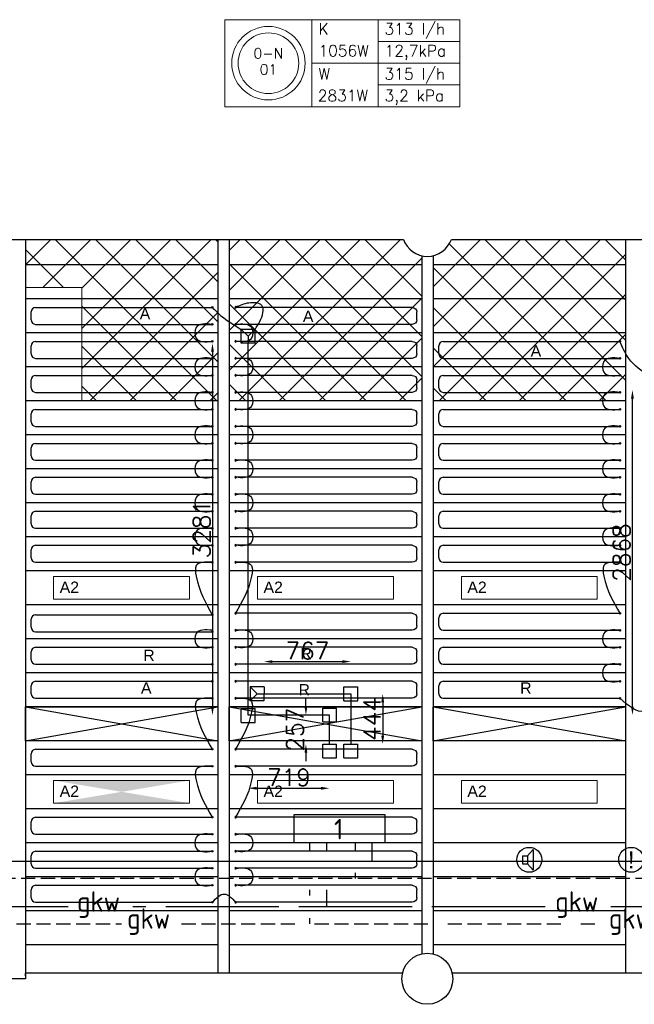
# Model space of a CAD drawing. Extents: x 7383 to 741080, y -570072 to -203000.
# Tile 35 of 45: x 540694 to 546122, y -250705 to -242017. Entities that reach past the tile are written whole.
import ezdxf
from ezdxf.enums import TextEntityAlignment as Align

# ---------------------------------------------------------------- set-up
doc = ezdxf.new("R2010")
doc.units = 0
doc.header["$LTSCALE"] = 25
for name, pattern in [('2322105', [47, 40, -7]), ('2322106', [47, 5, -2, 5, -2, 5, -2, 5, -2, 5, -2, 5, -7]), ('2322107', [2000, 1000, 1000]), ('2322108', [7, 5, -2]), ('HIDDEN', [0.375, 0.25, -0.125])]:
    doc.linetypes.add(name, pattern=pattern)
doc.layers.get('0').update_dxf_attribs({"linetype": 'CONTINUOUS'})
doc.layers.get('DEFPOINTS').update_dxf_attribs({"linetype": 'CONTINUOUS'})
for name, color, linetype in [('000Vermogens2', 7, 'CONTINUOUS'), ('60', 7, 'CONTINUOUS'), ('KP-bandraster', 5, 'CONTINUOUS'), ('KP-koppelingen', 6, 'CONTINUOUS'), ('KP-leidingen(aanvoer)', 5, 'CONTINUOUS'), ('KP-leidingen(retour)', 1, 'CONTINUOUS'), ('KP-Lucht aanvoer', 6, 'CONTINUOUS'), ('KP-maatvoering', 7, 'CONTINUOUS'), ('KP-Melders', 3, 'CONTINUOUS'), ('KP-Onderlegger CV  GKW', 3, 'CONTINUOUS'), ('KP-Oppervlak', 3, 'CONTINUOUS'), ('KP-panelen', 1, 'CONTINUOUS'), ('KP-registers', 4, 'CONTINUOUS'), ('KP-slangen', 7, 'CONTINUOUS'), ('KP-tekst', 7, 'CONTINUOUS'), ('SYM-W', 7, 'CONTINUOUS'), ('WL5501--', 130, 'CONTINUOUS'), ('WL5501--_GKW-A', 4, 'CONTINUOUS'), ('WL5501-GKW', 4, 'CONTINUOUS'), ('WL5502--', 130, 'CONTINUOUS'), ('WL5502--_GKW-R', 4, 'HIDDEN'), ('WL561---_AANVOER', 10, 'CONTINUOUS'), ('WL561---_RETOUR', 10, 'CONTINUOUS')]:
    doc.layers.add(name, color=color, linetype=linetype)
doc.layers.add('KP-Aluminium', color=8, linetype='CONTINUOUS', lineweight=18)
doc.layers.add('KP-Verlichting', color=2, linetype='CONTINUOUS', lineweight=18)
doc.styles.add('arial', font='ARIAL.TTF')
doc.styles.add('ISO', font='ISO.SHX')
doc.styles.add('VERWOL-1', font='ROMANS.SHX')
doc.dimstyles.new('MARTIN', dxfattribs={"dimscale": 0, "dimtxt": 50, "dimasz": 75, "dimexe": 4, "dimexo": 4, "dimgap": 20, "dimtad": 1, "dimdec": 0, "dimrnd": 0.01, "dimzin": 1, "dimdsep": 46, "dimtxsty": 'VERWOL-1', "dimcen": -25, "dimdle": 1, "dimclrd": 7, "dimclre": 2, "dimclrt": 7, "dimadec": 0, "dimazin": 0, "dimtfac": 1, "dimtdec": 0, "dimtix": 1, "dimtofl": 0, "dimtmove": 0, "dimatfit": 3, "dimldrblk": 'OBLIQUE', "dimfxl": 0, "dimtvp": 33.333333, "dimtolj": 1, "dimtzin": 1, "dimarcsym": 0})

# ---------------------------------------------------------------- blocks, each defined once
blk = doc.blocks.new('A$C2E2C4AEC')
at = {"layer": 'SYM-W', "color": 2, "linetype": 'Continuous'}
blk.add_lwpolyline([(21223, -5400), (20423, -5400), (20423, -5150), (21223, -5150)], close=True, dxfattribs=at)
at = {"layer": 'WL5501--', "linetype": '2322105'}
for p, q in [((20712.5, -5464), (20712.5, -5400)), ((20712.5, -5964), (20712.5, -5814)), ((18429.5, -5964), (15180.6, -5964)), ((22639.4, -5964), (18997.9, -5964)), ((28411.8, -5964), (23219.4, -5964))]:
    blk.add_line(p, q, dxfattribs=at)
at = {"layer": 'WL5502--', "linetype": '2322106'}
for p, q in [((20562.5, -5464), (20562.5, -5400)), ((20562.5, -5864), (20562.5, -5814)), ((20562.5, -6114), (20562.5, -6064)), ((15622.7, -6114), (18900.1, -6114)), ((19429.8, -6114), (23113.3, -6114))]:
    blk.add_line(p, q, dxfattribs=at)
at = {"layer": 'WL561---_AANVOER', "linetype": '2322107'}
for p, q in [((21112.5, -5564), (21112.5, -5400)), ((28986.9, -5564), (17606.4, -5564))]:
    blk.add_line(p, q, dxfattribs=at)
at = {"layer": 'WL561---_RETOUR', "linetype": '2322108'}
for p, q in [((20962.5, -5400), (20962.5, -5464)), ((28986.9, -5714), (11511.6, -5714)), ((20962.5, -5664), (20962.5, -5714))]:
    blk.add_line(p, q, dxfattribs=at)
at = {"layer": '60', "color": 1, "linetype": 'Continuous', "style": 'ISO'}
blk.add_text('1', height=180, dxfattribs=at).set_placement((20776.7, -5369.7))
at = {"layer": 'WL5501--_GKW-A', "color": 1, "style": 'ISO'}
blk.add_text('gkw', height=180, dxfattribs=at).set_placement((18506.2, -6007.8))
at = {"layer": 'WL5501-GKW', "color": 1, "style": 'ISO'}
blk.add_text('gkw', height=180, dxfattribs=at).set_placement((22729.4, -6007.8))
at = {"layer": 'WL5502--_GKW-R', "color": 1, "style": 'ISO'}
for p in [(18948.4, -6157.8), (23203.3, -6157.8)]:
    blk.add_text('gkw', height=180, dxfattribs=at).set_placement(p)
blk = doc.blocks.new('Register A')
at = {"layer": 'KP-registers', "linetype": 'Continuous'}
for p, q in [((50, 115), (50, 185)), ((90, 225), (1644, 225)), ((90, 75), (1644, 75))]:
    blk.add_line(p, q, dxfattribs=at)
for centre in [(1650, 225), (1650, 75)]:
    blk.add_circle(centre, 6, dxfattribs=at)
for centre, start, end in [((90, 185), 90, 180), ((90, 115), 180, 270)]:
    blk.add_arc(centre, 40, start, end, dxfattribs=at)
blk = doc.blocks.new('*D1762')
at = {"layer": 'DEFPOINTS', "color": 0, "linetype": 'Continuous', "transparency": 16777216}
for p in [(546105.1, -245285), (546311.8, -245285), (546311.8, -248152.9)]:
    blk.add_point(p, dxfattribs=at)
at = {"layer": 'KP-maatvoering', "color": 7, "linetype": 'Continuous', "lineweight": -2, "transparency": 16777216}
blk.add_line((546105.1, -248077.9), (546105.1, -245360), dxfattribs=at)
at = {"layer": 'KP-maatvoering', "color": 7, "linetype": 'Continuous', "transparency": 16777216}
for points in [[(546092.6, -245360), (546117.6, -245360), (546105.1, -245285)], [(546092.6, -248077.9), (546117.6, -248077.9), (546105.1, -248152.9)]]:
    blk.add_solid(points, dxfattribs=at)
at = {"layer": 'KP-maatvoering', "color": 7, "linetype": 'Continuous', "transparency": 16777216, "insert": (546010.1, -246718.9), "char_height": 150, "attachment_point": 5, "rotation": 90, "style": 'VERWOL-1'}
blk.add_mtext('\\A1;2868', dxfattribs=at)
blk = doc.blocks.new('_OBLIQUE')
at = {"color": 0, "linetype": 'ByBlock'}
blk.add_line((-0.5, -0.5), (0.5, 0.5), dxfattribs=at)
blk = doc.blocks.new('*D1763')
at = {"layer": 'DEFPOINTS', "color": 0, "linetype": 'Continuous', "transparency": 16777216}
for p in [(543618.2, -247965.7), (543618.2, -248409.7), (543899.6, -248409.7)]:
    blk.add_point(p, dxfattribs=at)
at = {"layer": 'KP-maatvoering', "color": 7, "linetype": 'Continuous', "lineweight": -2, "transparency": 16777216}
blk.add_line((543899.6, -248040.7), (543899.6, -248334.7), dxfattribs=at)
at = {"layer": 'KP-maatvoering', "color": 7, "linetype": 'Continuous', "transparency": 16777216}
for points in [[(543887.1, -248040.7), (543912.1, -248040.7), (543899.6, -247965.7)], [(543887.1, -248334.7), (543912.1, -248334.7), (543899.6, -248409.7)]]:
    blk.add_solid(points, dxfattribs=at)
at = {"layer": 'KP-maatvoering', "color": 7, "linetype": 'Continuous', "transparency": 16777216, "insert": (543804.6, -248187.7), "char_height": 150, "attachment_point": 5, "rotation": 90, "style": 'VERWOL-1'}
blk.add_mtext('\\A1;444', dxfattribs=at)
blk = doc.blocks.new('*D1764')
at = {"layer": 'DEFPOINTS', "color": 0, "linetype": 'Continuous', "transparency": 16777216}
for p in [(543431, -248152.9), (543221.7, -248409.7), (543431, -248409.7)]:
    blk.add_point(p, dxfattribs=at)
at = {"layer": 'KP-maatvoering', "color": 7, "linetype": 'Continuous', "lineweight": -2, "transparency": 16777216}
for p, q in [((543221.7, -248077.9), (543221.7, -248002.9)), ((543221.7, -248484.7), (543221.7, -248559.7))]:
    blk.add_line(p, q, dxfattribs=at)
at = {"layer": 'KP-maatvoering', "color": 7, "linetype": 'Continuous', "transparency": 16777216}
for points in [[(543209.2, -248077.9), (543234.2, -248077.9), (543221.7, -248152.9)], [(543209.2, -248484.7), (543234.2, -248484.7), (543221.7, -248409.7)]]:
    blk.add_solid(points, dxfattribs=at)
at = {"layer": 'KP-maatvoering', "color": 7, "linetype": 'Continuous', "transparency": 16777216, "insert": (543126.7, -248281.3), "char_height": 150, "attachment_point": 5, "rotation": 90, "style": 'VERWOL-1'}
blk.add_mtext('\\A1;257', dxfattribs=at)
blk = doc.blocks.new('*D1765')
at = {"layer": 'DEFPOINTS', "color": 0, "linetype": 'Continuous', "transparency": 16777216}
for p in [(543618.2, -247680.9), (542851.6, -247965.7), (543618.2, -247965.7)]:
    blk.add_point(p, dxfattribs=at)
at = {"layer": 'KP-maatvoering', "color": 7, "linetype": 'Continuous', "lineweight": -2, "transparency": 16777216}
blk.add_line((542926.6, -247680.9), (543543.2, -247680.9), dxfattribs=at)
at = {"layer": 'KP-maatvoering', "color": 7, "linetype": 'Continuous', "transparency": 16777216}
for points in [[(542926.6, -247668.4), (542926.6, -247693.4), (542851.6, -247680.9)], [(543543.2, -247668.4), (543543.2, -247693.4), (543618.2, -247680.9)]]:
    blk.add_solid(points, dxfattribs=at)
at = {"layer": 'KP-maatvoering', "color": 7, "linetype": 'Continuous', "transparency": 16777216, "insert": (543234.9, -247585.9), "char_height": 150, "attachment_point": 5, "style": 'VERWOL-1'}
blk.add_mtext('\\A1;767', dxfattribs=at)
blk = doc.blocks.new('*D1766')
at = {"layer": 'DEFPOINTS', "color": 0, "linetype": 'Continuous', "transparency": 16777216}
for p in [(542711.8, -248152.9), (543431, -248152.9), (543431, -248798.6)]:
    blk.add_point(p, dxfattribs=at)
at = {"layer": 'KP-maatvoering', "color": 7, "linetype": 'Continuous', "lineweight": -2, "transparency": 16777216}
blk.add_line((542786.8, -248798.6), (543356, -248798.6), dxfattribs=at)
at = {"layer": 'KP-maatvoering', "color": 7, "linetype": 'Continuous', "transparency": 16777216}
for points in [[(542786.8, -248786.1), (542786.8, -248811.1), (542711.8, -248798.6)], [(543356, -248786.1), (543356, -248811.1), (543431, -248798.6)]]:
    blk.add_solid(points, dxfattribs=at)
at = {"layer": 'KP-maatvoering', "color": 7, "linetype": 'Continuous', "transparency": 16777216, "insert": (543071.4, -248703.6), "char_height": 150, "attachment_point": 5, "style": 'VERWOL-1'}
blk.add_mtext('\\A1;719', dxfattribs=at)
blk = doc.blocks.new('*D1767')
at = {"layer": 'DEFPOINTS', "color": 0, "linetype": 'Continuous', "transparency": 16777216}
for p in [(542694.3, -244871.4), (542396.6, -248152.9), (542711.8, -248152.9)]:
    blk.add_point(p, dxfattribs=at)
at = {"layer": 'KP-maatvoering', "color": 7, "linetype": 'Continuous', "lineweight": -2, "transparency": 16777216}
blk.add_line((542396.6, -244946.4), (542396.6, -248077.9), dxfattribs=at)
at = {"layer": 'KP-maatvoering', "color": 7, "linetype": 'Continuous', "transparency": 16777216}
for points in [[(542384.1, -244946.4), (542409.1, -244946.4), (542396.6, -244871.4)], [(542384.1, -248077.9), (542409.1, -248077.9), (542396.6, -248152.9)]]:
    blk.add_solid(points, dxfattribs=at)
at = {"layer": 'KP-maatvoering', "color": 7, "linetype": 'Continuous', "transparency": 16777216, "insert": (542301.6, -246512.1), "char_height": 150, "attachment_point": 5, "rotation": 90, "style": 'VERWOL-1'}
blk.add_mtext('\\A1;3281', dxfattribs=at)

msp = doc.modelspace()

# ---------------------------------------------------------------- hatches: boundary and pattern name
at = {"layer": 'KP-Aluminium', "linetype": 'Continuous'}
h = msp.add_hatch(dxfattribs=at)
h.set_pattern_fill('ANSI37', color=256, scale=2000)
h.set_pattern_definition([(45, (79071.48, 12214.05), (-176.7767, 176.7767), []), (135, (79071.48, 12214.05), (-176.7767, -176.7767), [])])
h.paths.add_polyline_path([(542444.2, -245380), (542444.2, -245080), (541244.3, -245080), (541244.3, -245380)])
h.paths.add_polyline_path([(541244.3, -244780), (541244.3, -245080), (542444.2, -245080), (542444.2, -244780)])
h.paths.add_polyline_path([(541244.3, -244480), (541244.3, -244780), (542444.2, -244780), (542444.2, -244480)])
h.paths.add_polyline_path([(542444.2, -244480), (542444.2, -244180), (540744.3, -244180), (540744.3, -244380), (541244.3, -244380), (541244.3, -244480)])
h.paths.add_polyline_path([(540744.2, -243955), (540744.3, -244180), (542444.2, -244180), (542444.2, -243955)])
h = msp.add_hatch(dxfattribs=at)
h.set_pattern_fill('ANSI37', color=256, scale=2000)
h.set_pattern_definition([(45, (93471.48, 12214.05), (-176.7767, 176.7767), []), (135, (93471.48, 12214.05), (-176.7767, -176.7767), [])])
h.paths.add_polyline_path([(544244.2, -245080), (542544.2, -245080), (542544.2, -245380), (544244.2, -245380)])
h.paths.add_polyline_path([(544244.2, -244780), (542544.2, -244780), (542544.2, -245080), (544244.2, -245080)])
h.paths.add_polyline_path([(544244.2, -244480), (542544.2, -244480), (542544.2, -244780), (544244.2, -244780)])
h.paths.add_polyline_path([(544244.2, -244180), (542544.2, -244180), (542544.2, -244480), (544244.2, -244480)])
h.paths.add_polyline_path([(544082.1, -243955), (542544.2, -243955), (542544.2, -244180), (544244.2, -244180), (544244.2, -244099.4, -0.257171)])
h.paths.add_polyline_path([(546044.2, -245080), (544344.2, -245080), (544344.2, -245380), (546044.2, -245380)])
h.paths.add_polyline_path([(546044.2, -244780), (544344.2, -244780), (544344.2, -245080), (546044.2, -245080)])
h.paths.add_polyline_path([(546044.2, -244480), (544344.2, -244480), (544344.2, -244780), (546044.2, -244780)])
h.paths.add_polyline_path([(546044.2, -244180), (544344.2, -244180), (544344.2, -244480), (546044.2, -244480)])
h.paths.add_polyline_path([(546044.2, -243955), (544506.4, -243955, -0.257171), (544344.2, -244099.4), (544344.2, -244180), (546044.2, -244180)])
at = {"layer": 'KP-Verlichting', "linetype": 'Continuous'}
h = msp.add_hatch(color=256, dxfattribs=at)
h.dxf.hatch_style = 1
h.paths.add_polyline_path([(542194.2, -248730), (540994.2, -248730), (541594.2, -248830)])
h.paths.add_polyline_path([(541594.2, -248830), (540994.2, -248930), (542194.2, -248930)])

# ---------------------------------------------------------------- linework, layer by layer
at = {"layer": '000Vermogens2', "linetype": 'Continuous', "lineweight": 0}
for p, q in [((542506.7, -242016.8), (542506.7, -242784.7)), ((542506.7, -242016.8), (544579.5, -242016.8)), ((543274.5, -242016.8), (543274.5, -242784.7)), ((543859.8, -242400.7), (543859.8, -242016.8)), ((544579.5, -242016.8), (544579.5, -242784.7)), ((543859.8, -242208.8), (544579.5, -242208.8)), ((543274.5, -242400.7), (544579.5, -242400.7)), ((543859.8, -242400.7), (543859.8, -242784.7)), ((543859.8, -242592.7), (544579.5, -242592.7)), ((542506.7, -242784.7), (544579.5, -242784.7))]:
    msp.add_line(p, q, dxfattribs=at)
for radius in [324.2, 267.6]:
    msp.add_circle((542890.6, -242400.7), radius, dxfattribs=at)
at = {"layer": 'KP-Aluminium', "linetype": 'Continuous'}
for p, q in [((540744.3, -244380), (540744.2, -243955)), ((541244.3, -244380), (540744.3, -244380)), ((541244.3, -245380), (541244.3, -244380))]:
    msp.add_line(p, q, dxfattribs=at)
at = {"layer": 'KP-bandraster', "linetype": 'Continuous'}
for p, q in [((540744.2, -243955), (540744.2, -250480)), ((542444.2, -243955), (542444.2, -250429.8)), ((542544.2, -243955), (542544.2, -250429.8)), ((546044.2, -243955), (546044.2, -250429.8)), ((544244.2, -244099.4), (544244.2, -250260.6)), ((544344.2, -244099.4), (544344.2, -250260.6))]:
    msp.add_line(p, q, dxfattribs=at)
msp.add_circle((544294.2, -250480), 225, dxfattribs=at)
msp.add_arc((544294.2, -243880), 225, 199.47122, 340.52776, dxfattribs=at)
at = {"layer": 'KP-koppelingen', "linetype": 'Continuous'}
for p, q in [((542651, -244871.4), (542651.1, -244749.7)), ((542772.7, -244749.8), (542651.1, -244749.7)), ((542651.1, -244749.7), (542711.9, -244810.6)), ((542711.9, -244810.6), (542711.8, -244871.4)), ((542711.9, -244810.6), (542772.7, -244749.8)), ((542772.7, -244871.4), (542772.7, -244749.8)), ((542772.7, -244871.4), (542651, -244871.4)), ((542730, -247904.7), (542729.9, -248026.4)), ((542851.7, -247904.8), (542730, -247904.7)), ((542790.8, -247965.6), (542730, -247904.7)), ((542851.7, -247904.8), (542851.6, -248026.5)), ((543557.4, -248026.5), (543557.4, -247904.8)), ((543557.4, -247904.8), (543679, -247904.8)), ((543679, -248026.5), (543679, -247904.8)), ((542729.9, -248026.4), (542790.8, -247965.6)), ((542851.6, -248026.5), (542729.9, -248026.4)), ((542790.8, -247965.6), (542851.6, -247965.7)), ((543557.4, -248026.5), (543679, -248026.5)), ((542651, -248217.2), (542651, -248095.6)), ((542651, -248095.6), (542772.7, -248095.6)), ((542772.7, -248217.2), (542772.7, -248095.6)), ((543370.2, -248213.7), (543370.2, -248092)), ((543370.2, -248092), (543491.8, -248092)), ((543491.8, -248213.7), (543491.8, -248092)), ((542651, -248217.2), (542772.7, -248217.2)), ((543370.2, -248213.7), (543491.8, -248213.7)), ((543370.2, -248531.3), (543370.2, -248409.7)), ((543370.2, -248409.7), (543491.8, -248409.7)), ((543491.8, -248531.3), (543491.8, -248409.7)), ((543557.4, -248531.3), (543557.4, -248409.7)), ((543557.4, -248409.7), (543679, -248409.7)), ((543679, -248531.3), (543679, -248409.7)), ((543370.2, -248531.3), (543491.8, -248531.3)), ((543557.4, -248531.3), (543679, -248531.3))]:
    msp.add_line(p, q, dxfattribs=at)
at = {"layer": 'KP-leidingen(aanvoer)', "linetype": 'Continuous'}
for p, q in [((542711.8, -248152.9), (542711.8, -244871.4)), ((543431, -248152.9), (542711.8, -248152.9)), ((543431, -248409.7), (543431, -248152.9))]:
    msp.add_line(p, q, dxfattribs=at)
at = {"layer": 'KP-leidingen(retour)', "linetype": 'Continuous'}
for p, q in [((542851.6, -247965.7), (543618.2, -247965.7)), ((543618.2, -247965.7), (543618.2, -248409.7))]:
    msp.add_line(p, q, dxfattribs=at)
at = {"layer": 'KP-Lucht aanvoer', "linetype": 'Continuous'}
for p, q in [((540744.3, -248080), (542444.3, -248080)), ((540744.3, -248380), (540744.3, -248080)), ((540744.3, -248080), (542444.3, -248380)), ((540744.3, -248380), (542444.3, -248080)), ((542444.3, -248080), (542444.3, -248380)), ((542544.2, -248080), (544244.2, -248080)), ((542544.2, -248380), (542544.2, -248080)), ((542544.2, -248080), (544244.2, -248380)), ((542544.2, -248380), (544244.2, -248080)), ((544244.2, -248080), (544244.2, -248380)), ((544344.2, -248080), (546044.2, -248080)), ((544344.2, -248380), (544344.2, -248080)), ((544344.2, -248080), (546044.2, -248380)), ((544344.2, -248380), (546044.2, -248080)), ((546044.2, -248080), (546044.2, -248380)), ((542444.3, -248380), (540744.3, -248380)), ((544244.2, -248380), (542544.2, -248380)), ((546044.2, -248380), (544344.2, -248380))]:
    msp.add_line(p, q, dxfattribs=at)
at = {"layer": 'KP-Melders', "linetype": 'Continuous'}
for p, q in [((545177.4, -249395.6), (545229.4, -249340.2)), ((545229.4, -249340.2), (545229.4, -249520.9)), ((545134.3, -249395.6), (545177.4, -249395.6)), ((545134.3, -249395.6), (545134.3, -249465.6)), ((545177.4, -249395.6), (545177.4, -249465.6)), ((545134.3, -249465.6), (545177.4, -249465.6)), ((545134.3, -249465.6), (545177.4, -249465.6)), ((545177.4, -249465.6), (545229.4, -249520.9))]:
    msp.add_line(p, q, dxfattribs=at)
for centre in [(545194.2, -249430), (546094.2, -249430)]:
    msp.add_circle(centre, 110, dxfattribs=at)
at = {"layer": 'KP-Oppervlak', "linetype": 'Continuous'}
for p, q in [((537306.4, -243955), (544082.1, -243955)), ((544506.4, -243955), (551282.1, -243955)), ((540744.2, -250480), (529844.2, -250480)), ((544069.2, -250429.8), (540744, -250429.8)), ((540744, -250429.8), (540744.2, -250480)), ((551274.9, -250429.8), (544519.2, -250429.8))]:
    msp.add_line(p, q, dxfattribs=at)
at = {"layer": 'KP-panelen', "linetype": 'Continuous'}
for p, q in [((542444.2, -244180), (540744.2, -244180)), ((544244.2, -244180), (542544.2, -244180)), ((546044.2, -244180), (544344.2, -244180)), ((542444.2, -244480), (540744.2, -244480)), ((544244.2, -244480), (542544.2, -244480)), ((546044.2, -244480), (544344.2, -244480)), ((542444.2, -244780), (540744.2, -244780)), ((544244.2, -244780), (542544.2, -244780)), ((546044.2, -244780), (544344.2, -244780)), ((542444.2, -245080), (540744.2, -245080)), ((544244.2, -245080), (542544.2, -245080)), ((546044.2, -245080), (544344.2, -245080)), ((542444.2, -245380), (540744.2, -245380)), ((544244.2, -245380), (542544.2, -245380)), ((546044.2, -245380), (544344.2, -245380)), ((542444.2, -245680), (540744.2, -245680)), ((544244.2, -245680), (542544.2, -245680)), ((546044.2, -245680), (544344.2, -245680)), ((542444.2, -245980), (540744.2, -245980)), ((544244.2, -245980), (542544.2, -245980)), ((546044.2, -245980), (544344.2, -245980)), ((542444.2, -246280), (540744.2, -246280)), ((544244.2, -246280), (542544.2, -246280)), ((546044.2, -246280), (544344.2, -246280)), ((542444.2, -246580), (540744.2, -246580)), ((544244.2, -246580), (542544.2, -246580)), ((546044.2, -246580), (544344.2, -246580)), ((542444.2, -246880), (540744.2, -246880)), ((544244.2, -246880), (542544.2, -246880)), ((546044.2, -246880), (544344.2, -246880)), ((542444.2, -247180), (540744.2, -247180)), ((544244.2, -247180), (542544.2, -247180)), ((546044.2, -247180), (544344.2, -247180)), ((542444.2, -247480), (540744.2, -247480)), ((544244.2, -247480), (542544.2, -247480)), ((546044.2, -247480), (544344.2, -247480)), ((542444.2, -247780), (540744.2, -247780)), ((544244.2, -247780), (542544.2, -247780)), ((546044.2, -247780), (544344.2, -247780)), ((542444.2, -248080), (540744.2, -248080)), ((542444.3, -248080), (540744.3, -248080)), ((544244.2, -248080), (542544.2, -248080)), ((544244.2, -248080), (542544.2, -248080)), ((546044.2, -248080), (544344.2, -248080)), ((546044.2, -248080), (544344.2, -248080)), ((542444.2, -248380), (540744.2, -248380)), ((542444.3, -248380), (540744.3, -248380)), ((544244.2, -248380), (542544.2, -248380)), ((544244.2, -248380), (542544.2, -248380)), ((546044.2, -248380), (544344.2, -248380)), ((546044.2, -248380), (544344.2, -248380)), ((542444.2, -248680), (540744.2, -248680)), ((544244.2, -248680), (542544.2, -248680)), ((546044.2, -248680), (544344.2, -248680)), ((542444.2, -248980), (540744.2, -248980)), ((544244.2, -248980), (542544.2, -248980)), ((546044.2, -248980), (544344.2, -248980)), ((542444.2, -249280), (540744.2, -249280)), ((544244.2, -249280), (542544.2, -249280)), ((546044.2, -249280), (544344.2, -249280)), ((542444.2, -249580), (540744.2, -249580)), ((544244.2, -249580), (542544.2, -249580)), ((546044.2, -249580), (544344.2, -249580)), ((542444.2, -249880), (540744.2, -249880)), ((544244.2, -249880), (542544.2, -249880)), ((546044.2, -249880), (544344.2, -249880)), ((542444.2, -250180), (540744.2, -250180)), ((544244.2, -250180), (542544.2, -250180)), ((546044.2, -250180), (544344.2, -250180))]:
    msp.add_line(p, q, dxfattribs=at)
at = {"layer": 'KP-slangen', "linetype": 'Continuous'}
for points in [[(542394.2, -244555), (542471.9, -244628.7), (542651.1, -244749.7)], [(542772.7, -244749.8), (542815.2, -244678.8), (542832.3, -244538.1), (542718.2, -244516.8), (542600.2, -244555)], [(542394.2, -244705), (542252.5, -244733.9), (542252.5, -244826.7), (542394.2, -244855)], [(542600.2, -244705), (542742, -244733.9), (542742, -244826.7), (542600.2, -244855)], [(546251.1, -245163.3), (546073, -245005.7), (545994.2, -244855)], [(542394.2, -245005), (542252.5, -245033.9), (542252.5, -245126.7), (542394.2, -245155)], [(542600.2, -245005), (542742, -245033.9), (542742, -245126.7), (542600.2, -245155)], [(545994.2, -245005), (545852.5, -245033.9), (545852.5, -245126.7), (545994.2, -245155)], [(542394.2, -245305), (542252.5, -245333.9), (542252.5, -245426.7), (542394.2, -245455)], [(542600.2, -245305), (542742, -245333.9), (542742, -245426.7), (542600.2, -245455)], [(545994.2, -245305), (545852.5, -245333.9), (545852.5, -245426.7), (545994.2, -245455)], [(542394.2, -245605), (542252.5, -245633.9), (542252.5, -245726.7), (542394.2, -245755)], [(542600.2, -245605), (542742, -245633.9), (542742, -245726.7), (542600.2, -245755)], [(545994.2, -245605), (545852.5, -245633.9), (545852.5, -245726.7), (545994.2, -245755)], [(542394.2, -245905), (542252.5, -245933.9), (542252.5, -246026.7), (542394.2, -246055)], [(542600.2, -245905), (542742, -245933.9), (542742, -246026.7), (542600.2, -246055)], [(545994.2, -245905), (545852.5, -245933.9), (545852.5, -246026.7), (545994.2, -246055)], [(542394.2, -246205), (542252.5, -246233.9), (542252.5, -246326.7), (542394.2, -246355)], [(542600.2, -246205), (542742, -246233.9), (542742, -246326.7), (542600.2, -246355)], [(545994.2, -246205), (545852.5, -246233.9), (545852.5, -246326.7), (545994.2, -246355)], [(542394.2, -246505), (542252.5, -246533.9), (542252.5, -246626.7), (542394.2, -246655)], [(542600.2, -246505), (542742, -246533.9), (542742, -246626.7), (542600.2, -246655)], [(545994.2, -246505), (545852.5, -246533.9), (545852.5, -246626.7), (545994.2, -246655)], [(542394.2, -246805), (542252.5, -246833.9), (542252.5, -246926.7), (542394.2, -247267.4)], [(542600.2, -246805), (542742, -246833.9), (542742, -246926.7), (542600.2, -247255)], [(545994.2, -246805), (545852.5, -246833.9), (545852.5, -246926.7), (545994.2, -247255)], [(542394.2, -247405), (542252.5, -247433.9), (542252.5, -247526.7), (542394.2, -247555)], [(542600.2, -247405), (542742, -247433.9), (542742, -247526.7), (542600.2, -247555)], [(545994.2, -247405), (545852.5, -247433.9), (545852.5, -247526.7), (545994.2, -247555)], [(545994.2, -247705), (545852.5, -247733.9), (545852.5, -247826.7), (545994.2, -247855)], [(542394.2, -248005), (542252.5, -248033.9), (542252.5, -248126.7), (542394.2, -248455)], [(542600.2, -248005), (542742, -248033.9), (542742, -248126.7), (542600.2, -248455)], [(546329.9, -248026.4), (546211.7, -248118.6), (545994.2, -248005)], [(542394.2, -248605), (542252.5, -248633.9), (542252.5, -248726.7), (542394.2, -249055)], [(542600.2, -248605), (542742, -248633.9), (542742, -248726.7), (542600.2, -249055)], [(542394.2, -249205), (542252.5, -249233.9), (542252.5, -249326.7), (542394.2, -249355)], [(542600.2, -249205), (542742, -249233.9), (542742, -249326.7), (542600.2, -249355)], [(542394.2, -249505), (542252.5, -249533.9), (542252.5, -249626.7), (542394.2, -249655)], [(542600.2, -249505), (542742, -249533.9), (542742, -249626.7), (542600.2, -249655)], [(542394.2, -249805), (542501, -249731.8), (542600.2, -249805)]]:
    msp.add_spline(points, degree=3, dxfattribs=at)
at = {"layer": 'KP-Verlichting', "linetype": 'Continuous'}
for p, q in [((540994.2, -246930), (542194.2, -246930)), ((540994.2, -246930), (540994.2, -247130)), ((542194.2, -246930), (542194.2, -247130)), ((542794.2, -246930), (543994.2, -246930)), ((542794.2, -246930), (542794.2, -247130)), ((543994.2, -246930), (543994.2, -247130)), ((544594.2, -246930), (545794.2, -246930)), ((544594.2, -246930), (544594.2, -247130)), ((545794.2, -246930), (545794.2, -247130)), ((540994.2, -247130), (542194.2, -247130)), ((542794.2, -247130), (543994.2, -247130)), ((544594.2, -247130), (545794.2, -247130)), ((540994.2, -248730), (542194.2, -248730)), ((540994.2, -248730), (540994.2, -248930)), ((542194.2, -248730), (542194.2, -248930)), ((542794.2, -248730), (543994.2, -248730)), ((542794.2, -248730), (542794.2, -248930)), ((543994.2, -248730), (543994.2, -248930)), ((544594.2, -248730), (545794.2, -248730)), ((544594.2, -248730), (544594.2, -248930)), ((545794.2, -248730), (545794.2, -248930)), ((540994.2, -248930), (542194.2, -248930)), ((542794.2, -248930), (543994.2, -248930)), ((544594.2, -248930), (545794.2, -248930))]:
    msp.add_line(p, q, dxfattribs=at)

# ---------------------------------------------------------------- block references
at = {"layer": 'KP-Onderlegger CV  GKW', "linetype": 'Continuous'}
msp.add_blockref('A$C2E2C4AEC', (522694.2, -243880), dxfattribs=at)
at = {"layer": 'KP-registers', "linetype": 'Continuous'}
for p in [(540744.2, -244780), (540744.2, -245080), (544344.2, -245080), (540744.2, -245380), (544344.2, -245380), (540744.2, -245680), (544344.2, -245680), (540744.2, -245980), (544344.2, -245980), (540744.2, -246280), (544344.2, -246280), (540744.2, -246580), (544344.2, -246580), (540744.2, -246880), (544344.2, -246880), (540744.2, -247492.4), (544344.2, -247480), (540744.2, -247780), (544344.2, -247780), (540744.2, -248080), (544344.2, -248080), (540744.2, -248680), (540744.2, -249280), (540744.2, -249580), (540744.2, -249880)]:
    msp.add_blockref('Register A', p, dxfattribs=at)
at = {"layer": 'KP-registers', "linetype": 'Continuous', "xscale": -1}
for p in [(544250.2, -244780), (544250.2, -245080), (544250.2, -245380), (544250.2, -245680), (544250.2, -245980), (544250.2, -246280), (544250.2, -246580), (544250.2, -246880), (544250.2, -247480), (544250.2, -247780), (544250.2, -248080), (544250.2, -248680), (544250.2, -249280), (544250.2, -249580), (544250.2, -249880)]:
    msp.add_blockref('Register A', p, dxfattribs=at)

# ---------------------------------------------------------------- texts
at = {"layer": '000Vermogens2', "linetype": 'Continuous', "lineweight": 0, "style": 'VERWOL-1'}
for s, p in [('K', (543332.3, -242148.9)), ('313 l/h', (543916, -242148.9)), ('1056W', (543332.3, -242340.8)), ('12,7kPa', (543916, -242340.8)), ('W', (543332.3, -242545.2)), ('315 l/h', (543916, -242545.2)), ('2831W', (543326.2, -242737.2)), ('3,2 kPa', (543916, -242737.2))]:
    msp.add_text(s, height=100, dxfattribs=at).set_placement(p)
for s, p in [('0-N', (542890.6, -242314.1)), ('01', (542890.6, -242455.9))]:
    msp.add_text(s, height=90, dxfattribs=at).set_placement(p, align=Align.MIDDLE_CENTER)
at = {"layer": 'KP-Melders', "linetype": 'Continuous', "insert": (546094.2, -249430), "char_height": 150, "attachment_point": 5, "style": 'arial'}
msp.add_mtext('\\A1;!', dxfattribs=at)
at = {"layer": 'KP-tekst', "linetype": 'Continuous', "char_height": 100, "attachment_point": 5, "style": 'arial'}
for s, insert in [('\\A1;A', (541800.8, -244610.7)), ('\\A1;A', (543241.5, -244634.1)), ('\\A1;A', (545252.8, -244939)), ('\\A1;R', (541836.2, -247625.9)), ('\\A1;R', (543223.6, -247609.5)), ('\\A1;A', (541811.5, -247913.1)), ('\\A1;R', (545164.1, -247913.7)), ('\\A1;R', (543207.1, -247929.5))]:
    msp.add_mtext(s, dxfattribs=dict(at, insert=insert))
at = {"layer": 'KP-Verlichting', "linetype": 'Continuous', "char_height": 100, "attachment_point": 5, "style": 'arial'}
for insert in [(541132.8, -247024.9), (542932.8, -247024.9), (544732.8, -247024.9), (541132.8, -248824.9), (542932.8, -248824.9), (544732.8, -248824.9)]:
    msp.add_mtext('\\A1;A2', dxfattribs=dict(at, insert=insert))

# ---------------------------------------------------------------- dimensions: what is measured, and where the dimension line sits
at = {"layer": 'KP-maatvoering', "linetype": 'Continuous'}
for base, p1, p2, picture, middle in [((542396.6165, -248152.8521), (542694.2631, -244871.3826), (542711.8475, -248152.8521), '*D1767', (542301.6165, -246512.1173)), ((546105.1, -245285), (546311.8, -248152.9), (546311.8, -245285), '*D1762', (546010.1, -246718.9)), ((543221.7, -248409.7), (543431, -248152.9), (543431, -248409.7), '*D1764', (543126.7, -248281.3)), ((543899.6, -248409.7), (543618.2, -247965.7), (543618.2, -248409.7), '*D1763', (543804.6, -248187.7))]:
    dim = msp.add_linear_dim(base=base, p1=p1, p2=p2, angle=90, dimstyle='MARTIN', override={"dimscale": 1, "dimtxt": 150, "dimse1": 1, "dimse2": 1}, dxfattribs=at)
    dim.commit()
    dim.dimension.update_dxf_attribs({"geometry": picture, "text_midpoint": middle})
for base, p1, p2, picture, middle in [((543618.2, -247680.9), (542851.6, -247965.7), (543618.2, -247965.7), '*D1765', (543234.9, -247585.9)), ((543431, -248798.6), (542711.8, -248152.9), (543431, -248152.9), '*D1766', (543071.4, -248703.6))]:
    dim = msp.add_linear_dim(base=base, p1=p1, p2=p2, dimstyle='MARTIN', override={"dimscale": 1, "dimtxt": 150, "dimse1": 1, "dimse2": 1}, dxfattribs=at)
    dim.commit()
    dim.dimension.update_dxf_attribs({"geometry": picture, "text_midpoint": middle})

doc.saveas('drawing.dxf')
